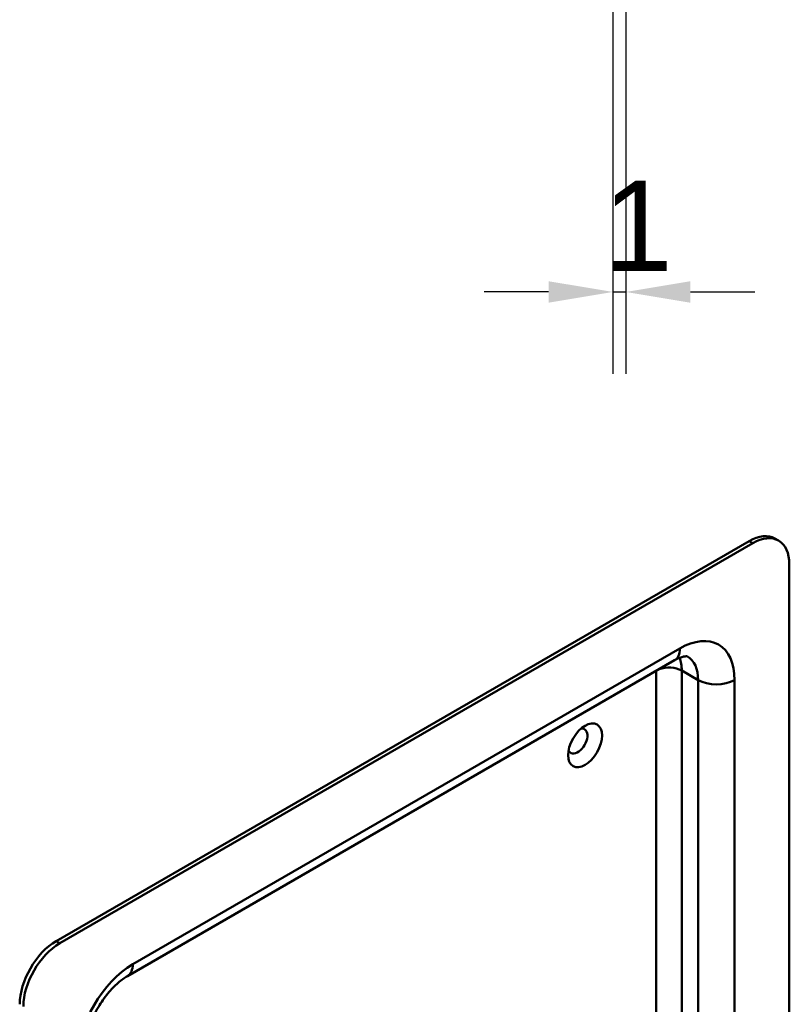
# Model space of a CAD drawing. Header units: millimetres. Extents: x 20 to 833, y 20 to 574.
# Tile 6 of 8: x 361 to 421, y 155 to 231. Entities that reach past the tile are written whole.
import ezdxf

# ---------------------------------------------------------------- set-up
doc = ezdxf.new("R2010")
doc.units = ezdxf.units.MM
doc.header["$LTSCALE"] = 2
for name, color, linetype, lineweight in [('Bemaßungen(DIN)', 7, 'Continuous', 25), ('Sichtbare Kanten(DIN)', 7, 'Continuous', 50), ('Sichtbare tangentiale Kanten(DIN)', 7, 'Continuous', 50)]:
    doc.layers.add(name, color=color, linetype=linetype, lineweight=lineweight)
doc.styles.add('STANDARD-DIN~0', font='arial.ttf')
doc.dimstyles.new('CAD-LAN', dxfattribs={"dimscale": 2, "dimtxt": 3.5, "dimasz": 2.5, "dimexe": 3.175, "dimexo": 0, "dimgap": 0.8, "dimtad": 1, "dimrnd": 1e-08, "dimtxsty": 'STANDARD-DIN~0', "dimcen": 0.09, "dimdle": 10, "dimclrd": 250, "dimclre": 250, "dimclrt": 250, "dimadec": 0, "dimazin": 2, "dimtfac": 1, "dimtmove": 0, "dimatfit": 3, "dimfxl": 1, "dimtolj": 1, "dimtzin": 0, "dimlwd": 25, "dimlwe": 25, "dimarcsym": 0})

# ---------------------------------------------------------------- blocks, each defined once
blk = doc.blocks.new('*D21')
at = {"layer": 'Bemaßungen(DIN)', "color": 250, "linetype": 'Continuous', "lineweight": 25, "true_color": 0x3f3f3f, "transparency": 16777216}
for p, q in [((407.095, 236.817), (407.095, 203.81)), ((408.095, 236.817), (408.095, 203.81)), ((402.095, 210.16), (397.095, 210.16)), ((407.095, 210.16), (408.095, 210.16)), ((413.095, 210.16), (418.095, 210.16))]:
    blk.add_line(p, q, dxfattribs=at)
at = {"layer": 'Bemaßungen(DIN)', "color": 250, "linetype": 'Continuous', "true_color": 0x3f3f3f, "transparency": 16777216}
for points in [[(402.095, 210.993), (402.095, 209.327), (407.095, 210.16)], [(413.095, 210.993), (413.095, 209.327), (408.095, 210.16)]]:
    blk.add_solid(points, dxfattribs=at)
at = {"layer": 'Defpoints', "color": 0, "linetype": 'Continuous', "transparency": 16777216}
for p in [(407.095, 236.817), (408.095, 236.817), (408.095, 210.16)]:
    blk.add_point(p, dxfattribs=at)
at = {"layer": 'Bemaßungen(DIN)', "color": 250, "linetype": 'Continuous', "lineweight": 25, "true_color": 0x3f3f3f, "transparency": 16777216, "insert": (406.305, 218.789), "char_height": 7, "attachment_point": 1, "style": 'STANDARD-DIN~0'}
blk.add_mtext('\\A1;1', dxfattribs=at)

msp = doc.modelspace()

# ---------------------------------------------------------------- linework, layer by layer
at = {"layer": 'Sichtbare Kanten(DIN)'}
for p, q in [((419.9385, 190.8726), (419.6556, 191.0359)), ((417.6556, 190.8377), (363.9155, 159.8109)), ((417.9385, 190.6744), (364.1984, 159.6476)), ((420.7669, 107.3918), (420.7669, 189.0415)), ((411.8674, 181.5939), (369.441, 157.099))]:
    msp.add_line(p, q, dxfattribs=at)
for centre, major_axis, start_param, end_param in [((417.6556, 187.5718), (2, 3.4641), 0, 0.7853982), ((417.9385, 187.4085), (2, 3.4641), 5.4977871, 7.0685835), ((404.362, 175.3243), (-0.53, -0.918), 5.8272815, 9.8806818), ((363.9155, 156.5449), (-2, -3.4641), 3.9269908, 5.4977871), ((364.1984, 156.3816), (2, 3.4641), 0.7853982, 2.3561945)]:
    msp.add_ellipse(centre, major_axis=major_axis, ratio=0.5773503, start_param=start_param, end_param=end_param, dxfattribs=at)
msp.add_ellipse((404.9277, 174.9977), major_axis=(0.93, 1.6108), ratio=0.5773503, dxfattribs=at)
for points, knots in [([(412.8674, 181.8911), (412.8674, 181.8911), (412.8675, 181.892), (412.8426, 181.8985), (412.8172, 181.9037), (412.7259, 181.9047), (412.6602, 181.9001), (412.4894, 181.8655), (412.3846, 181.8356), (412.1454, 181.7412), (412.011, 181.6768), (411.8674, 181.5939)], [0.78539816, 0.78539816, 0.78539816, 0.78539816, 0.9424778, 0.9424778, 1.09955743, 1.09955743, 1.25663706, 1.25663706, 1.41371669, 1.41371669, 1.57079633, 1.57079633, 1.57079633, 1.57079633]), ([(369.441, 157.099), (369.2151, 156.9686), (368.9666, 156.7919), (368.4493, 156.3426), (368.1803, 156.0656), (367.66, 155.4311), (367.41, 155.0709), (366.9662, 154.3093), (366.7735, 153.9074), (366.4705, 153.1177), (366.3594, 152.7299), (366.2269, 152.0447), (366.1984, 151.7425), (366.1984, 151.4826)], [1.5707963, 1.5707963, 1.5707963, 1.5707963, 1.8179228, 1.8179228, 2.0784055, 2.0784055, 2.3493544, 2.3493544, 2.6241933, 2.6241933, 2.8954114, 2.8954114, 3.1415927, 3.1415927, 3.1415927, 3.1415927])]:
    msp.add_open_spline(points, degree=3, knots=knots, dxfattribs=at)
at = {"layer": 'Sichtbare tangentiale Kanten(DIN)'}
for p, q in [((417.6556, 190.8377), (417.9385, 190.6744)), ((369.8552, 158.0146), (412.2816, 182.5095)), ((410.4431, 151.287), (410.4431, 180.7716)), ((412.423, 180.7948), (412.423, 149.2248)), ((413.6958, 180.06), (412.423, 180.7948)), ((413.6958, 147.821), (413.6958, 180.06)), ((416.5243, 180.06), (416.5243, 111.4743)), ((364.1984, 159.6476), (363.9155, 159.8109))]:
    msp.add_line(p, q, dxfattribs=at)
for centre, major_axis, start_param, end_param in [((412.2816, 177.6105), (3, 5.1962), 5.4977871, 7.0685835), ((410.8674, 183.326), (1, -1.7321), 0, 0.7853982), ((409.5946, 179.1618), (-2, -3.4641), 2.3561945, 2.694927), ((410.8674, 178.427), (2, 3.4641), 5.4977871, 6.2831853), ((411.4331, 180.2233), (1.4, 0), 0.7853982, 2.1543323), ((415.11, 180.8765), (2, 0), 3.9269908, 5.4977871), ((369.8552, 153.1156), (-3, -5.1962), 3.9269908, 5.4977871), ((368.441, 158.8311), (1, -1.7321), 0, 0.7853982)]:
    msp.add_ellipse(centre, major_axis=major_axis, ratio=0.5773503, start_param=start_param, end_param=end_param, dxfattribs=at)

# ---------------------------------------------------------------- dimensions: what is measured, and where the dimension line sits
at = {"layer": 'Bemaßungen(DIN)', "color": 250, "linetype": 'Continuous', "lineweight": 25, "true_color": 0x3f3f3f}
dim = msp.add_linear_dim(base=(408.0946, 210.1601), p1=(407.0946, 236.8173), p2=(408.0946, 236.8173), angle=180, dimstyle='CAD-LAN', override={"dimgap": 0.8, "dimdec": 2, "dimtol": 0, "dimlim": 0, "dimtp": 0, "dimtm": 0, "dimtdec": 2, "dimtofl": 1, "dimatfit": 1}, dxfattribs=at)
dim.commit()
dim.dimension.update_dxf_attribs({"geometry": '*D21', "text_midpoint": (407.5946, 210.1601), "dimtype": 160})

doc.saveas('drawing.dxf')
